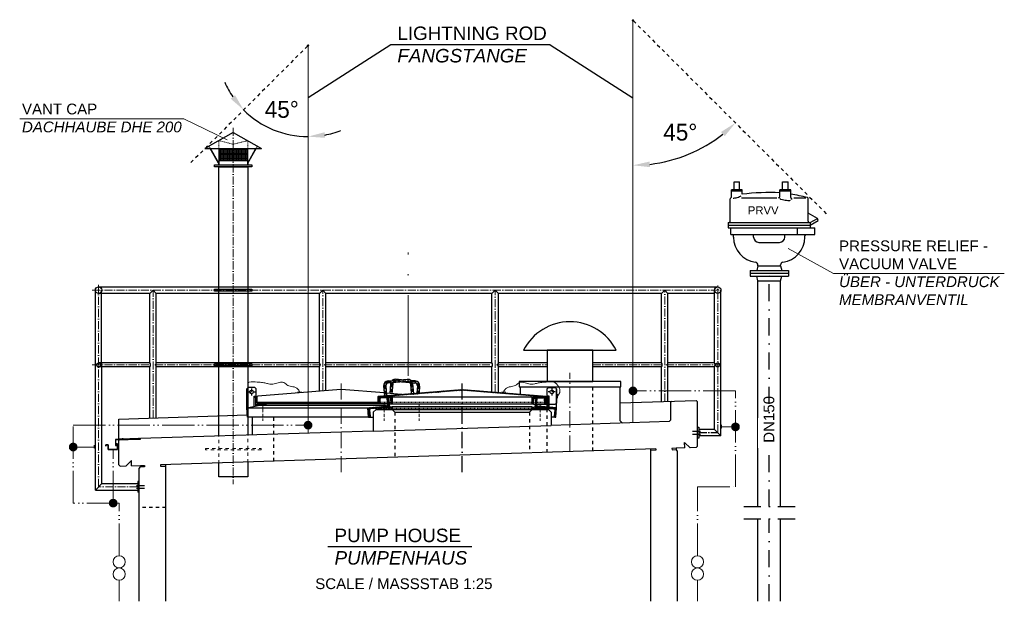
# Model space of a CAD drawing. Header units: millimetres. Extents: x -1777 to 1198744, y 17256 to 76241.
# Tile 10 of 201: x 16524 to 23836, y 71920 to 76241. Entities that reach past the tile are written whole.
import ezdxf

# ---------------------------------------------------------------- set-up
doc = ezdxf.new("R2010")
doc.units = ezdxf.units.MM
for name, pattern in [('ACAD_ISO05W100', [33, 24, -3, 0, -3, 0, -3]), ('ACAD_ISO10W100', [18, 12, -3, 0, -3]), ('DASHDOT', [25.4, 12.7, -6.35, 0, -6.35]), ('JIS_02_1.0', [2, 1, -1])]:
    doc.linetypes.add(name, pattern=pattern)
for name, color, linetype, lineweight in [('Bemaßung', 7, 'Continuous', 9), ('Beschriftung', 7, 'Continuous', 9), ('HO1N2-D50', 4, 'Continuous', 18), ('Mittellinien', 7, 'Continuous', 5), ('Trennstelle', 36, 'Continuous', 18), ('Verz. Rundstahl D_8mm', 6, 'ACAD_ISO05W100', 18)]:
    doc.layers.add(name, color=color, linetype=linetype, lineweight=lineweight)
doc.styles.add('LBB3.5M1000', font='isocp.shx', dxfattribs={"height": 3.5})
doc.dimstyles.new('DIN', dxfattribs={"dimtxt": 2.5, "dimasz": 2.5, "dimexe": 1.25, "dimexo": 0.625, "dimtad": 1, "dimtih": 1, "dimdec": 4, "dimdsep": 46, "dimlunit": 6, "dimtxsty": 'Standard', "dimcen": 2.5, "dimadec": 0, "dimazin": 0, "dimtfac": 1, "dimtdec": 4, "dimtmove": 0, "dimatfit": 3, "dimfxl": 0, "dimtvp": 1, "dimtolj": 1, "dimtzin": 0, "dimarcsym": 0})

# ---------------------------------------------------------------- blocks, each defined once
blk = doc.blocks.new('*D10')
at = {"layer": 'Bemaßung', "color": 0, "lineweight": -2, "transparency": 16777216}
blk.add_arc((21078.1, 76235.2), 1076.4, 276.6573, 308.3427, dxfattribs=at)
at = {"layer": 'Bemaßung', "color": 0, "transparency": 16777216}
for points in [[(21732, 75406.5), (21759.7, 75375.4), (21839.2, 75474)], [(21204.1, 75145.2), (21201.6, 75186.8), (21078.1, 75158.8)]]:
    blk.add_solid(points, dxfattribs=at)
at = {"layer": 'DEFPOINTS', "color": 0, "transparency": 16777216}
for p in [(21078.1, 76229.7), (21081.9, 76231.3), (21356.7, 75195.4), (22526.3, 74787), (21078.1, 73246.6)]:
    blk.add_point(p, dxfattribs=at)
at = {"layer": 'Bemaßung', "color": 0, "transparency": 16777216, "insert": (21429.5, 75404.5), "char_height": 125, "attachment_point": 5}
blk.add_mtext('\\A1;45°', dxfattribs=at)
blk = doc.blocks.new('*D11')
at = {"layer": 'Bemaßung', "color": 0, "lineweight": -2, "transparency": 16777216}
for start, end in [(203.7963, 214.39815), (225, 270), (280.60185, 291.2037)]:
    blk.add_arc((18664.9, 76048.6), 676.5, start, end, dxfattribs=at)
at = {"layer": 'Bemaßung', "color": 0, "transparency": 16777216}
for points in [[(18122.8, 75679.8), (18090.7, 75653.1), (18186.6, 75570.3)], [(18791.3, 75362.9), (18787.5, 75404.4), (18664.9, 75372.1)]]:
    blk.add_solid(points, dxfattribs=at)
at = {"layer": 'DEFPOINTS', "color": 0, "transparency": 16777216}
for p in [(18661.1, 76044.8), (18664.9, 76043.2), (18326.7, 75462.8), (17790.5, 75174.2), (18664.9, 73168.8)]:
    blk.add_point(p, dxfattribs=at)
at = {"layer": 'Bemaßung', "color": 0, "transparency": 16777216, "insert": (18469.9, 75573.2), "char_height": 125, "attachment_point": 5}
blk.add_mtext('\\A1;45°', dxfattribs=at)

msp = doc.modelspace()

# ---------------------------------------------------------------- hatches: boundary and pattern name
at = {"lineweight": 9}
h = msp.add_hatch(dxfattribs=at)
h.set_pattern_fill('NET', color=253, scale=3.010405)
h.set_pattern_definition([(0, (14758.957, 69962.158), (0, 9.558036), []), (90, (14758.957, 69962.158), (-9.558036, 6e-16), [])])
h.paths.add_polyline_path([(18216.82025, 75282.75119), (18002.72025, 75282.75119), (18002.72025, 75195.14292), (18216.82025, 75195.14292)])
h = msp.add_hatch()
h.set_pattern_fill('ANSI31', color=256)
h.set_pattern_definition([(45, (114071.777, 127930.9793), (-2.24506403, 2.24506403), [])])
edge = h.paths.add_edge_path()
edge.add_line((19189.77025, 73435.83202), (19189.77025, 73398.13852))
edge.add_line((19189.77025, 73398.13852), (19184.77025, 73398.13852))
edge.add_line((19184.77025, 73398.13852), (19184.77025, 73436.21456))
edge.add_arc((19192.27025, 73436.21456), 7.5, 94.57392126, 180, ccw=False)
edge.add_line((19191.67216, 73443.69067), (19809.17216, 73493.09067))
edge.add_arc((19809.77025, 73485.61456), 7.5, 85.42607874, 94.57392126, ccw=False)
edge.add_line((19810.36834, 73493.09067), (20427.86834, 73443.69067))
edge.add_arc((20427.27025, 73436.21456), 7.5, 0, 85.42607874, ccw=False)
edge.add_line((20434.77025, 73436.21456), (20434.77025, 73398.13852))
edge.add_line((20434.77025, 73398.13852), (20429.77025, 73398.13852))
edge.add_line((20429.77025, 73398.13852), (20429.77025, 73435.83202))
edge.add_arc((20427.27025, 73435.83202), 2.5, 0, 85.389350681)
edge.add_line((20427.47121, 73438.32393), (19810.37313, 73488.0899))
edge.add_arc((19809.77025, 73480.61417), 7.5, 85.389350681, 94.610649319)
edge.add_line((19809.16737, 73488.0899), (19192.06929, 73438.32393))
edge.add_arc((19192.27025, 73435.83202), 2.5, 94.610649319, 180)
h = msp.add_hatch()
h.set_pattern_fill('ANSI31', color=256, angle=4.763641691)
h.set_pattern_definition([(49.7636417, (106778.9727, 135412.8308), (-2.42375146, 2.05086662), [])])
edge = h.paths.add_edge_path()
edge.add_line((19258.13064, 73431.68177), (19263.61164, 73432.13852))
edge.add_line((19263.61164, 73432.13852), (19269.42482, 73362.38032))
edge.add_line((19269.42482, 73362.38032), (19131.90151, 73350.92004))
edge.add_arc((19132.81501, 73339.95804), 11, 94.763641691, 184.763641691)
edge.add_line((19121.85301, 73339.04454), (19125.59005, 73294.19998))
edge.add_arc((19120.10905, 73293.74323), 5.5, -85.236358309, 4.763641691, ccw=False)
edge.add_line((19120.5658, 73288.26223), (19115.0848, 73287.80548))
edge.add_line((19115.0848, 73287.80548), (19109.27162, 73357.56368))
edge.add_line((19109.27162, 73357.56368), (19246.79493, 73369.02395))
edge.add_arc((19245.88143, 73379.98596), 11, 274.763641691, 364.763641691)
edge.add_line((19256.84343, 73380.89946), (19253.10639, 73425.74402))
edge.add_arc((19258.58739, 73426.20077), 5.5, 94.763641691, 184.763641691, ccw=False)
h = msp.add_hatch()
h.set_pattern_fill('ANSI31', color=256, angle=90)
h.set_pattern_definition([(135, (112088.634, 127930.9793), (-2.24506403, -2.24506403), [])])
edge = h.paths.add_edge_path()
edge.add_arc((19207.77025, 73423.63852), 8.5, 90, 176.37147033)
edge.add_line((19199.28729, 73424.17646), (19197.25441, 73392.11955))
edge.add_arc((19193.01293, 73392.38852), 4.25, 270, 356.37147033, ccw=False)
edge.add_line((19193.01293, 73388.13852), (19189.77025, 73388.13852))
edge.add_line((19189.77025, 73388.13852), (19189.77025, 73435.58852))
edge.add_arc((19192.32025, 73435.58852), 2.55, 90, 180, ccw=False)
edge.add_line((19192.32025, 73438.13852), (19287.22025, 73438.13852))
edge.add_arc((19287.22025, 73435.58852), 2.55, 0, 90, ccw=False)
edge.add_line((19289.77025, 73435.58852), (19289.77025, 73388.13852))
edge.add_line((19289.77025, 73388.13852), (19286.52756, 73388.13852))
edge.add_arc((19286.52756, 73392.38852), 4.25, 183.62852967, 270, ccw=False)
edge.add_line((19282.28608, 73392.11955), (19280.25321, 73424.17646))
edge.add_arc((19271.77025, 73423.63852), 8.5, 3.62852967, 90)
edge.add_line((19271.77025, 73432.13852), (19207.77025, 73432.13852))
h = msp.add_hatch()
h.set_pattern_fill('ANSI31', color=256, angle=90)
h.set_pattern_definition([(135, (113228.634, 127930.9793), (-2.24506403, -2.24506403), [])])
edge = h.paths.add_edge_path()
edge.add_arc((20347.77025, 73423.63852), 8.5, 90, 176.37147033)
edge.add_line((20339.28729, 73424.17646), (20337.25441, 73392.11955))
edge.add_arc((20333.01293, 73392.38852), 4.25, 270, 356.37147033, ccw=False)
edge.add_line((20333.01293, 73388.13852), (20329.77025, 73388.13852))
edge.add_line((20329.77025, 73388.13852), (20329.77025, 73435.58852))
edge.add_arc((20332.32025, 73435.58852), 2.55, 90, 180, ccw=False)
edge.add_line((20332.32025, 73438.13852), (20427.22025, 73438.13852))
edge.add_arc((20427.22025, 73435.58852), 2.55, 0, 90, ccw=False)
edge.add_line((20429.77025, 73435.58852), (20429.77025, 73388.13852))
edge.add_line((20429.77025, 73388.13852), (20426.52756, 73388.13852))
edge.add_arc((20426.52756, 73392.38852), 4.25, 183.62852967, 270, ccw=False)
edge.add_line((20422.28608, 73392.11955), (20420.25321, 73424.17646))
edge.add_arc((20411.77025, 73423.63852), 8.5, 3.62852967, 90)
edge.add_line((20411.77025, 73432.13852), (20347.77025, 73432.13852))
h = msp.add_hatch()
h.set_pattern_fill('ANSI31', color=256, angle=-4.763641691)
h.set_pattern_definition([(40.2363583, (115846.7853, 120162.3126), (-2.05086662, 2.42375146), [])])
edge = h.paths.add_edge_path()
edge.add_line((20361.40986, 73431.68177), (20355.92886, 73432.13852))
edge.add_line((20355.92886, 73432.13852), (20350.11567, 73362.38032))
edge.add_line((20350.11567, 73362.38032), (20487.63899, 73350.92004))
edge.add_arc((20486.72549, 73339.95804), 11, -4.763641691, 85.236358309, ccw=False)
edge.add_line((20497.68749, 73339.04454), (20493.95044, 73294.19998))
edge.add_arc((20499.43144, 73293.74323), 5.5, 175.236358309, 265.236358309)
edge.add_line((20498.97469, 73288.26223), (20504.4557, 73287.80548))
edge.add_line((20504.4557, 73287.80548), (20510.26888, 73357.56368))
edge.add_line((20510.26888, 73357.56368), (20372.74557, 73369.02395))
edge.add_arc((20373.65907, 73379.98596), 11, 175.236358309, 265.236358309, ccw=False)
edge.add_line((20362.69706, 73380.89946), (20366.43411, 73425.74402))
edge.add_arc((20360.95311, 73426.20077), 5.5, -4.763641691, 85.236358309)
h = msp.add_hatch()
h.set_pattern_fill('AR-SAND', color=256, scale=0.1)
h.set_pattern_definition([(37.5, (111630.0485, 127922.9166), (-0.16000313, 4.89413237), [0, -3.8608, 0, -4.318, 0, -4.1275]), (7.5, (111630.0485, 127922.9166), (4.49523283, 7.168251), [0, -2.0828, 0, -3.4798, 0, -1.3335]), (327.5, (111626.9243, 127922.9166), (7.9099237, 0.01437185), [0, -1.27, 0, -4.572, 0, -5.969]), (317.5, (111626.924, 127922.9166), (7.63556452, 2.22929323), [0, -0.635, 0, -2.9972, 0, -3.429])])
h.paths.add_polyline_path([(19169.77025, 73344.07577), (19289.77025, 73344.07577), (19289.77025, 73364.07577), (19169.77025, 73354.07577)])
h = msp.add_hatch()
h.set_pattern_fill('AR-SAND', color=256, scale=0.1)
h.set_pattern_definition([(37.5, (112790.0485, 127922.9166), (-0.16000313, 4.89413237), [0, -3.8608, 0, -4.318, 0, -4.1275]), (7.5, (112790.0485, 127922.9166), (4.49523283, 7.168251), [0, -2.0828, 0, -3.4798, 0, -1.3335]), (327.5, (112786.9243, 127922.9166), (7.9099237, 0.01437185), [0, -1.27, 0, -4.572, 0, -5.969]), (317.5, (112786.924, 127922.9166), (7.63556452, 2.22929323), [0, -0.635, 0, -2.9972, 0, -3.429])])
h.paths.add_polyline_path([(20329.77025, 73344.07577), (20449.77025, 73344.07577), (20449.77025, 73354.07577), (20329.77025, 73364.07577)])
at = {"layer": 'Verz. Rundstahl D_8mm', "ltscale": 10}
h = msp.add_hatch(color=256, dxfattribs=at)
h.dxf.hatch_style = 1
edge = h.paths.add_edge_path()
edge.add_arc((21078.06856, 73482.91747), 28.40085, 0, 360)
h = msp.add_hatch(color=256, dxfattribs=at)
h.dxf.hatch_style = 1
edge = h.paths.add_edge_path()
edge.add_arc((18664.92941, 73228.38093), 28.40085, 0, 360)
h = msp.add_hatch(color=256, dxfattribs=at)
h.dxf.hatch_style = 1
edge = h.paths.add_edge_path()
edge.add_arc((21839.5443, 73215.62491), 28.40085, 0, 360)
h = msp.add_hatch(color=256, dxfattribs=at)
h.dxf.hatch_style = 1
edge = h.paths.add_edge_path()
edge.add_arc((16920.6947, 73066.05983), 28.40085, 0, 360)
h = msp.add_hatch(color=256, dxfattribs=at)
h.dxf.hatch_style = 1
edge = h.paths.add_edge_path()
edge.add_arc((17217.77459, 72649.20218), 28.40085, 0, 360)

# ---------------------------------------------------------------- linework, layer by layer
for p, q in [((19279.3753, 76054.08374), (18664.92941, 75660.0699)), ((20463.62267, 76054.08374), (19279.3753, 76054.08374)), ((20463.62267, 76054.08374), (21078.06856, 75660.0699)), ((18109.77025, 75403.16739), (17899.0419, 75282.75119)), ((18109.77025, 75403.16739), (18320.49859, 75282.75119)), ((17899.0419, 75282.75119), (18320.49859, 75282.75119)), ((18000.914, 75174.56386), (17939.09267, 75282.75119)), ((18002.72025, 75174.93189), (17941.10922, 75282.75119)), ((18002.72025, 75282.75119), (18002.72025, 75162.33499)), ((18216.82025, 75162.33499), (18216.82025, 75282.75119)), ((18216.82025, 75174.93189), (18278.43128, 75282.75119)), ((18218.62649, 75174.56386), (18280.44782, 75282.75119)), ((18000.914, 75174.56386), (18000.914, 75162.33499)), ((18002.72025, 75195.14292), (18216.82025, 75195.14292)), ((18218.62649, 75174.56386), (18218.62649, 75162.33499)), ((21829.77085, 75036.47424), (21869.77055, 75036.47424)), ((21829.77085, 74976.47424), (21829.77085, 75036.47424)), ((21869.77055, 74976.47424), (21869.77055, 75036.47424)), ((22189.77005, 75036.47424), (22229.77055, 75036.47424)), ((22189.77005, 74976.47424), (22189.77005, 75036.47424)), ((22229.77055, 74976.47424), (22229.77055, 75036.47424)), ((21889.77085, 74976.47424), (21809.77125, 74976.47424)), ((21809.77125, 74920.31954), (21809.77125, 74976.47424)), ((21889.77085, 74966.47454), (21809.77125, 74966.47454)), ((21889.77085, 74943.72854), (21889.77085, 74976.47424)), ((22169.77055, 74928.29654), (22169.77055, 74976.47424)), ((22249.77005, 74976.47424), (22169.77055, 74976.47424)), ((22249.77005, 74966.47454), (22169.77055, 74966.47454)), ((22249.77005, 74919.89584), (22249.77005, 74976.47424)), ((21799.77085, 74743.97504), (21799.77085, 74909.63054)), ((21882.95105, 74916.47504), (22145.62585, 74916.47504)), ((22272.11025, 74916.47504), (22360.68085, 74916.47504)), ((22379.76985, 74743.97504), (22379.76985, 74909.63054)), ((21784.77085, 74733.97524), (21784.77085, 74693.97554)), ((21784.77085, 74733.97524), (22394.76985, 74733.97524)), ((22447.81055, 74764.59854), (22379.76985, 74803.88204)), ((22394.76985, 74733.97524), (22447.81055, 74764.59854)), ((22394.76985, 74713.97504), (22454.30555, 74748.34824)), ((22394.76985, 74733.97524), (22394.76985, 74693.97554)), ((22454.30555, 74748.34824), (22447.81055, 74764.59854)), ((21784.77085, 74713.97504), (22394.76985, 74713.97504)), ((21784.77085, 74693.97554), (22428.11185, 74693.97554)), ((21804.77105, 74643.97524), (21804.77105, 74693.97554)), ((22297.34105, 74693.97554), (22297.34105, 74643.97524)), ((22428.11185, 74643.97524), (22428.11185, 74693.97554)), ((21804.77105, 74643.97524), (22428.11185, 74643.97524)), ((21824.22085, 74625.47584), (21824.22085, 74633.97554)), ((21974.22085, 74625.47584), (21974.22085, 74643.97524)), ((22013.22085, 74586.47584), (22166.31985, 74586.47584)), ((22205.31985, 74625.47584), (22205.31985, 74643.97524)), ((22355.31985, 74625.47584), (22355.31985, 74633.97554)), ((21947.27105, 74378.47604), (21947.27025, 74334.47654)), ((21947.27105, 74378.47604), (22232.27025, 74378.47604)), ((22005.62025, 74411.47604), (21996.77785, 74378.47604)), ((22005.62025, 74411.47604), (22005.62025, 74418.30624)), ((22005.62025, 74411.47604), (22173.92025, 74411.47604)), ((22173.92025, 74411.47604), (22173.92025, 74418.30624)), ((22173.92025, 74411.47604), (22182.76205, 74378.47604)), ((22232.27025, 74378.47604), (22232.26955, 74334.47654)), ((21947.27025, 74356.47624), (22232.26955, 74356.47624)), ((21947.27025, 74334.47654), (22232.26955, 74334.47654)), ((22005.62025, 74301.47654), (21996.77785, 74334.47654)), ((22005.62025, 74301.47654), (22173.92025, 74301.47654)), ((22173.92025, 74301.47654), (22182.76205, 74334.47654)), ((17085.381, 72746.4079), (17085.381, 74231.12662)), ((17109.531, 74255.27662), (21707.29504, 74255.27662)), ((17132.13622, 73691.07662), (17132.13622, 74231.12662)), ((17489.87948, 74206.97662), (17514.02948, 74231.12662)), ((17514.02948, 74231.12662), (17538.17948, 74206.97662)), ((18749.87948, 74206.97662), (18774.02948, 74231.12662)), ((18774.02948, 74231.12662), (18798.17948, 74206.97662)), ((20029.87948, 74206.97662), (20054.02948, 74231.12662)), ((20054.02948, 74231.12662), (20078.17948, 74206.97662)), ((21289.87948, 74206.97662), (21314.02948, 74231.12662)), ((21314.02948, 74231.12662), (21338.17948, 74206.97662)), ((21683.14504, 73691.07662), (21683.14504, 74231.12662)), ((21731.44504, 73148.5761), (21731.44504, 74231.12662)), ((17489.87948, 74206.97662), (17109.531, 74206.97662)), ((17489.87948, 73691.07662), (17489.87948, 74206.97662)), ((18749.87948, 74206.97662), (17538.17948, 74206.97662)), ((17538.17948, 73691.07662), (17538.17948, 74206.97662)), ((18749.87948, 73691.07662), (18749.87948, 74206.97662)), ((20029.87948, 74206.97662), (18798.17948, 74206.97662)), ((18798.17948, 73691.07662), (18798.17948, 74206.97662)), ((20029.87948, 73691.07662), (20029.87948, 74206.97662)), ((21289.87948, 74206.97662), (20078.17948, 74206.97662)), ((20078.17948, 73691.07662), (20078.17948, 74206.97662)), ((21289.87948, 73691.07662), (21289.87948, 74206.97662)), ((21683.14504, 74206.97662), (21338.17948, 74206.97662)), ((21338.17948, 73691.07662), (21338.17948, 74206.97662)), ((20265.19049, 73784.68861), (20954.35001, 73784.68861)), ((17489.87948, 73691.07662), (17110.5641, 73691.07662)), ((17489.87948, 73661.17662), (17110.5641, 73661.17662)), ((17133.681, 72794.7079), (17133.681, 73661.17662)), ((17489.87948, 73280.92015), (17489.87948, 73661.17662)), ((18749.87948, 73691.07662), (17538.17948, 73691.07662)), ((18749.87948, 73661.17662), (17538.17948, 73661.17662)), ((17538.17948, 73282.47837), (17538.17948, 73661.17662)), ((18749.87948, 73480.34726), (18749.87948, 73661.17662)), ((20029.87948, 73691.07662), (18798.17948, 73691.07662)), ((20029.87948, 73661.17662), (18798.17948, 73661.17662)), ((18798.17948, 73484.21126), (18798.17948, 73661.17662)), ((20029.87948, 73475.52978), (20029.87948, 73661.17662)), ((20439.77025, 73691.07662), (20078.17948, 73691.07662)), ((20439.77025, 73661.17662), (20078.17948, 73661.17662)), ((20078.17948, 73471.66578), (20078.17948, 73661.17662)), ((21289.87948, 73691.07662), (20779.77025, 73691.07662)), ((21289.87948, 73661.17662), (20779.77025, 73661.17662)), ((21289.87948, 73403.51311), (21289.87948, 73661.17662)), ((21683.14504, 73691.07662), (21338.17948, 73691.07662)), ((21683.14504, 73661.17662), (21338.17948, 73661.17662)), ((21338.17948, 73405.07133), (21338.17948, 73661.17662)), ((21683.14504, 73196.8761), (21683.14504, 73661.17662)), ((19259.06859, 73557.42744), (19402.60999, 73568.91075)), ((19359.77025, 73565.48357), (19316.9305, 73568.91075)), ((18209.77025, 73498.13852), (18219.77025, 73508.13852)), ((18209.77025, 73357.60523), (18209.77025, 73498.13852)), ((18269.77025, 73508.13852), (18219.77025, 73508.13852)), ((18269.77025, 73508.13852), (18279.77025, 73498.13852)), ((18279.77025, 73372.22997), (18279.77025, 73498.13852)), ((18909.17216, 73493.09067), (18291.67216, 73443.69067)), ((19230.1471, 73467.50837), (18910.36834, 73493.09067)), ((19226.05407, 73518.67126), (19231.79573, 73446.90056)), ((19242.00311, 73519.94718), (19247.74477, 73448.17648)), ((19403.88592, 73552.9617), (19260.34452, 73541.47839)), ((19403.88592, 73552.9617), (19260.34452, 73541.47839)), ((19278.17433, 73535.89623), (19272.43267, 73464.12553)), ((19294.12337, 73534.6203), (19288.38171, 73462.8496)), ((19359.77025, 73549.43245), (19421.88752, 73544.46307)), ((19359.77025, 73549.43245), (19421.88752, 73544.46307)), ((19425.41713, 73534.6203), (19431.15878, 73462.8496)), ((19460.4719, 73557.42744), (19429.42111, 73559.9115)), ((19440.06892, 73543.00856), (19459.19598, 73541.47839)), ((19440.06892, 73543.00856), (19459.19598, 73541.47839)), ((19441.36617, 73535.89623), (19447.10783, 73464.12553)), ((19477.53738, 73519.94718), (19473.23889, 73466.21601)), ((19493.48643, 73518.67126), (19489.3934, 73467.50837)), ((20239.77025, 73513.77019), (20239.77025, 73458.73852)), ((20449.77025, 73508.13852), (20439.77025, 73498.13852)), ((20439.77025, 73363.43856), (20439.77025, 73498.13852)), ((20449.77025, 73508.13852), (20499.77025, 73508.13852)), ((20509.77025, 73498.13852), (20499.77025, 73508.13852)), ((20509.77025, 73357.60523), (20509.77025, 73498.13852)), ((20979.77025, 73513.77019), (20979.77025, 73264.07577)), ((18273.77025, 73433.13852), (18263.77025, 73433.13852)), ((18279.77025, 73432.13852), (18284.77025, 73432.13852)), ((18284.77025, 73436.21456), (18284.77025, 73398.13852)), ((19287.22025, 73438.13852), (20332.32025, 73438.13852)), ((20439.77025, 73432.13852), (20434.77025, 73432.13852)), ((20445.77025, 73433.13852), (20455.77025, 73433.13852)), ((18209.27162, 73357.56368), (18356.24018, 73388.13852)), ((18209.27162, 73357.56368), (19109.27162, 73357.56368)), ((18215.0848, 73287.80548), (18209.27162, 73357.56368)), ((18284.77025, 73398.13852), (19184.77025, 73398.13852)), ((18289.77025, 73398.13852), (18289.77025, 73388.13852)), ((19256.24018, 73388.13852), (18289.77025, 73388.13852)), ((18289.77025, 73388.13852), (18293.01293, 73388.13852)), ((19248.22685, 73373.47782), (18301.15331, 73373.47782)), ((19169.77025, 73344.07577), (19149.77025, 73324.07577)), ((19169.77025, 73344.07577), (20449.77025, 73344.07577)), ((19267.27831, 73388.13852), (20339.45517, 73388.13852)), ((19289.77025, 73344.07577), (19309.77025, 73324.07577)), ((20329.77025, 73344.07577), (20309.77025, 73324.07577)), ((20363.30032, 73388.13852), (20429.77025, 73388.13852)), ((20449.77025, 73344.07577), (20469.77025, 73324.07577)), ((20979.77025, 73393.50858), (21547.29957, 73411.81782)), ((21367.48672, 73406.01682), (21357.29504, 73395.82514)), ((21357.29504, 73395.82514), (21357.29504, 73265.60999)), ((21547.29957, 73411.81782), (21557.29504, 73401.82235)), ((21557.29504, 73071.9634), (21557.29504, 73401.82235)), ((17259.531, 73273.4888), (18213.71259, 73304.27195)), ((17259.531, 73126.41232), (17259.531, 73273.4888)), ((19115.0848, 73287.80548), (18215.0848, 73287.80548)), ((18249.77025, 73287.80548), (18249.77025, 73154.32481)), ((19115.0848, 73287.80548), (19149.77025, 73287.80548)), ((19149.77025, 73324.07577), (19149.77025, 73184.39235)), ((19309.77025, 73324.07577), (20309.77025, 73324.07577)), ((20469.77025, 73324.07577), (20469.77025, 73226.97728)), ((20504.4557, 73287.80548), (20469.77025, 73287.80548)), ((19149.77025, 73184.39235), (20469.77025, 73226.97728)), ((21346.96168, 73255.27662), (20469.77025, 73226.97728)), ((20979.77025, 73264.07577), (20999.77025, 73244.07577)), ((21357.29504, 73265.60999), (21346.96168, 73255.27662)), ((21557.29504, 73212.7261), (21567.29504, 73212.7261)), ((21567.29504, 73212.7261), (21567.29504, 73132.7261)), ((21683.14504, 73196.8761), (21567.29504, 73196.8761)), ((21683.14504, 73196.8761), (21731.44504, 73148.5761)), ((17259.531, 73113.40556), (17269.20336, 73123.72281)), ((17259.531, 73113.40556), (17259.531, 73123.41076)), ((19149.77025, 73184.39235), (17263.39934, 73123.53556)), ((17289.29423, 73124.37096), (17289.19749, 73127.3694)), ((17290.90639, 73120.9185), (17290.58377, 73130.91861)), ((17292.29267, 73124.4677), (17292.19593, 73127.46614)), ((17350.7963, 73126.3551), (17350.69957, 73129.35354)), ((17352.40846, 73122.90263), (17352.08584, 73132.90274)), ((17353.79474, 73126.45183), (17353.69801, 73129.45027)), ((17410.11546, 73128.26881), (17410.01873, 73131.26725)), ((17411.72762, 73124.81635), (17411.405, 73134.81646)), ((17413.1139, 73128.36555), (17413.01717, 73131.36399)), ((21567.29504, 73132.7261), (21557.29504, 73132.7261)), ((21731.44504, 73148.5761), (21567.29504, 73148.5761)), ((17259.531, 72933.31191), (17259.531, 73113.40556)), ((21247.77869, 73051.97279), (17569.69225, 72933.31292)), ((21209.77025, 71919.87699), (21209.77025, 73050.74659)), ((21247.77869, 73051.97279), (21248.10113, 73041.97799)), ((21397.70069, 73056.80947), (21367.71629, 73055.84214)), ((21367.71629, 73055.84214), (21368.03873, 73045.84734)), ((21462.66689, 73058.90537), (21397.70069, 73056.80947)), ((21397.70069, 73056.80947), (21398.02313, 73046.81467)), ((21462.66689, 73058.90537), (21461.37711, 73098.88457)), ((21461.37711, 73098.88457), (21502.64609, 73060.19515)), ((21547.62269, 73061.64615), (21502.64609, 73060.19515)), ((21557.29504, 73071.9634), (21547.62269, 73061.64615)), ((21248.10113, 73041.97799), (21209.77025, 73040.74139)), ((21368.03873, 73045.84734), (21398.02313, 73046.81467)), ((21409.77025, 73035.80182), (21398.02313, 73046.81467)), ((21409.77025, 71919.87699), (21409.77025, 73035.80182)), ((17259.531, 72933.31191), (17269.84825, 72923.63956)), ((17269.84825, 72923.63956), (17314.82485, 72925.09056)), ((17353.51427, 72966.35954), (17314.82485, 72925.09056)), ((17354.80405, 72926.38034), (17353.51427, 72966.35954)), ((17354.80405, 72926.38034), (17419.77025, 72928.47624)), ((17409.77025, 72907.47076), (17420.09269, 72918.48144)), ((17409.77025, 71919.87699), (17409.77025, 72907.47076)), ((17419.77025, 72928.47624), (17449.75465, 72929.44357)), ((17419.77025, 72928.47624), (17420.09269, 72918.48144)), ((17450.07709, 72919.44877), (17420.09269, 72918.48144)), ((17449.75465, 72929.44357), (17450.07709, 72919.44877)), ((17569.69225, 72933.31292), (17570.01469, 72923.31812)), ((17570.01469, 72923.31812), (17609.77025, 72924.60068)), ((17609.77025, 71919.87699), (17609.77025, 72934.60589)), ((17133.681, 72794.7079), (17085.381, 72746.4079)), ((17133.681, 72794.7079), (17399.77025, 72794.7079)), ((17409.77025, 72810.5579), (17399.77025, 72810.5579)), ((17399.77025, 72810.5579), (17399.77025, 72730.5579)), ((17085.381, 72746.4079), (17399.77025, 72746.4079)), ((17409.77025, 72730.5579), (17399.77025, 72730.5579)), ((22005.62025, 71919.87699), (22005.62025, 72532.01197)), ((22173.92025, 71919.87699), (22173.92025, 72532.01197)), ((19882.6056, 72323.665), (18812.87563, 72323.665))]:
    msp.add_line(p, q)
at = {"linetype": 'JIS_02_1.0', "ltscale": 25}
for p, q in [((18661.08112, 76044.79041), (17790.45622, 75174.16551)), ((20439.77025, 73025.90538), (20439.77025, 73513.77019)), ((20779.77025, 73036.87423), (20779.77025, 73513.77019)), ((18409.77025, 72960.41493), (18409.77025, 73287.80548)), ((19309.77025, 73324.07577), (19309.77025, 72989.45011)), ((20309.77025, 73324.07577), (20309.77025, 73021.71141)), ((17609.77025, 72617.47624), (17409.77025, 72617.47624))]:
    msp.add_line(p, q, dxfattribs=at)
at = {"linetype": 'ACAD_ISO10W100', "lineweight": 18, "ltscale": 5}
msp.add_line((18109.77025, 75436.68549), (18109.77025, 72790.48082), dxfattribs=at)
at = {"linetype": 'JIS_02_1.0', "lineweight": 18, "ltscale": 5}
for p, q in [((18002.72025, 75282.75119), (18002.72025, 75341.99596)), ((18002.72025, 75341.99596), (18109.77025, 75314.72704)), ((18109.77025, 75314.72704), (18216.82025, 75341.99596)), ((18216.82025, 75282.75119), (18216.82025, 75341.99596)), ((17902.62293, 75282.75119), (17901.74144, 75284.29379)), ((17930.1155, 75298.46123), (17902.62293, 75282.75119)), ((17939.09267, 75282.75119), (17930.04555, 75298.42126)), ((17941.10922, 75282.75119), (17930.75419, 75300.8725)), ((18278.43128, 75282.75119), (18288.78631, 75300.8725)), ((18280.44782, 75282.75119), (18289.49494, 75298.42126)), ((18289.42499, 75298.46123), (18316.91757, 75282.75119)), ((18316.91757, 75282.75119), (18317.79905, 75284.29379))]:
    msp.add_line(p, q, dxfattribs=at)
at = {"linetype": 'Continuous', "ltscale": 10}
for p, q in [((22005.62025, 72624.71931), (22005.62025, 74301.47654)), ((22173.92025, 72624.71931), (22173.92025, 74301.47654))]:
    msp.add_line(p, q, dxfattribs=at)
at = {"linetype": 'DASHDOT', "ltscale": 10}
for p, q in [((22089.77025, 72624.71931), (22089.77025, 74356.47624)), ((21900.45306, 72624.71931), (22282.36641, 72624.71931)), ((21900.45306, 72532.01197), (22282.36641, 72532.01197)), ((22089.77025, 71919.87699), (22089.77025, 72532.01197))]:
    msp.add_line(p, q, dxfattribs=at)
at = {"linetype": 'ACAD_ISO10W100', "ltscale": 2}
for p, q in [((18244.77025, 73502.03115), (18244.77025, 73449.24589)), ((19234.02859, 73519.30922), (19239.77025, 73447.53852)), ((19259.70655, 73549.45291), (19403.24795, 73560.93623)), ((19286.14885, 73535.25826), (19280.40719, 73463.48756)), ((19433.39165, 73535.25826), (19439.1333, 73463.48756)), ((19459.83394, 73549.45291), (19436.4853, 73551.3208)), ((19485.5119, 73519.30922), (19481.31614, 73466.86219)), ((20474.77025, 73502.03115), (20474.77025, 73449.24589)), ((18218.37762, 73475.63852), (18271.16287, 73475.63852)), ((20501.16287, 73475.63852), (20448.37762, 73475.63852))]:
    msp.add_line(p, q, dxfattribs=at)
at = {"linetype": 'ACAD_ISO10W100', "ltscale": 10}
msp.add_line((19809.77025, 72878.6262), (19809.77025, 73540.07577), dxfattribs=at)
at = {"linetype": 'JIS_02_1.0', "ltscale": 2.5}
for p, q in [((20434.77025, 73432.13852), (20411.77025, 73432.13852)), ((20351.76219, 73382.13852), (20362.80032, 73382.13852))]:
    msp.add_line(p, q, dxfattribs=at)
at = {"linetype": 'JIS_02_1.0', "ltscale": 5}
for p, q in [((19169.77025, 73354.07577), (20449.77025, 73354.07577)), ((19189.77025, 73398.13852), (20429.77025, 73398.13852))]:
    msp.add_line(p, q, dxfattribs=at)
at = {"linetype": 'JIS_02_1.0', "lineweight": 18, "ltscale": 25}
for p, q in [((18002.72025, 72944.05684), (18002.72025, 73144.16089)), ((18216.92422, 72950.96734), (18216.82025, 73151.06803))]:
    msp.add_line(p, q, dxfattribs=at)
at = {"linetype": 'ACAD_ISO10W100', "ltscale": 5}
for p, q in [((21520.15629, 73182.7261), (21579.21744, 73182.7261)), ((21520.15629, 73162.7261), (21579.21744, 73162.7261)), ((21567.29504, 73172.7261), (21707.29504, 73172.7261)), ((17390.79135, 72780.5579), (17449.85249, 72780.5579)), ((17390.79135, 72760.5579), (17449.85249, 72760.5579))]:
    msp.add_line(p, q, dxfattribs=at)
for points in [[(17971.29162, 75162.33499), (18248.24888, 75162.33499), (18248.24888, 75147.28297), (17971.29162, 75147.28297), (17971.29162, 75162.33499)], [(18002.72025, 74238.65263), (18002.72025, 75147.28297), (18216.82025, 75147.28297), (18216.82025, 74238.65263)], [(17971.29162, 74238.65263), (18248.24888, 74238.65263), (18248.24888, 74223.60061), (17971.29162, 74223.60061), (17971.29162, 74238.65263)], [(18002.72025, 73683.65263), (18002.72025, 74223.60061)], [(18216.82025, 74223.60061), (18216.82025, 73683.65263)], [(17971.29162, 73683.65263), (18248.24888, 73683.65263), (18248.24888, 73668.60061), (17971.29162, 73668.60061), (17971.29162, 73683.65263)], [(18002.72025, 73144.16089), (18002.72025, 73668.60061)], [(18216.82025, 73668.60061), (18216.82025, 73151.06803)], [(18263.77025, 73368.90139), (18263.77025, 73443.13852), (18273.77025, 73443.13852), (18273.77025, 73370.98176)], [(19359.77025, 73457.13852), (19246.30161, 73466.21601)], [(20339.45517, 73422.01928), (20350.59928, 73432.13852), (20411.77025, 73432.13852)], [(20351.76219, 73382.13852), (20339.45517, 73382.13852), (20339.45517, 73422.01928)], [(18279.77025, 73382.13852), (18327.3991, 73382.13852)], [(20439.77025, 73382.13852), (20362.80032, 73382.13852)], [(17238.31002, 73080.56969), (17238.31002, 73119.72459), (17419.86613, 73125.58182), (17419.7694, 73128.58026), (17235.72987, 73122.64291), (17235.72987, 73077.86969), (17241.37959, 73077.89044), (17246.01668, 73086.56969), (17243.31668, 73086.56969), (17239.81668, 73080.56969), (17238.30768, 73080.56969)], [(18216.92422, 72950.96734), (18216.82025, 72844.05684), (18002.72025, 72844.05684), (18002.72025, 72944.05684)]]:
    msp.add_lwpolyline(points)
for points in [[(20439.77025, 73554.02949), (20779.77025, 73554.02949), (20779.77025, 73784.68861), (20439.77025, 73784.68861)], [(20232.6624, 73513.77019), (20986.8781, 73513.77019), (20986.8781, 73554.02949), (20232.6624, 73554.02949)], [(20445.77025, 73362.93856), (20455.77025, 73362.10523), (20455.77025, 73443.13852), (20445.77025, 73443.13852)], [(19169.77025, 73344.07577), (19289.77025, 73344.07577), (19289.77025, 73364.07577), (19169.77025, 73354.07577)], [(19289.77025, 73344.07577), (20329.77025, 73344.07577), (20329.77025, 73364.07577), (19289.77025, 73364.07577)], [(20449.77025, 73344.07577), (20329.77025, 73344.07577), (20329.77025, 73364.07577), (20449.77025, 73354.07577)], [(17248.71218, 73047.59214), (17180.11218, 73047.59214), (17180.11218, 73082.59214), (17162.71218, 73082.59214), (17162.71218, 73071.89214), (17163.41218, 73071.89214), (17163.41218, 73081.89214), (17179.41218, 73081.89214), (17179.41218, 73046.89214), (17249.41218, 73046.89214), (17249.41218, 73089.59214), (17238.71218, 73089.59214), (17238.71218, 73080.89214), (17239.41218, 73080.89214), (17239.41218, 73088.89214), (17248.71218, 73088.89214)]]:
    msp.add_lwpolyline(points, close=True)
for points in [[(19189.77025, 73435.83202), (19189.77025, 73398.13852), (19184.77025, 73398.13852), (19184.77025, 73436.21456, -0.3910205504), (19191.67216, 73443.69067), (19809.17216, 73493.09067, -0.039936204), (19810.36834, 73493.09067), (20427.86834, 73443.69067, -0.3910205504), (20434.77025, 73436.21456), (20434.77025, 73398.13852), (20429.77025, 73398.13852), (20429.77025, 73435.83202, 0.3908358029), (20427.47121, 73438.32393), (19810.37313, 73488.0899, 0.0402572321), (19809.16737, 73488.0899), (19192.06929, 73438.32393, 0.3908358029)], [(19258.13064, 73431.68177), (19263.61164, 73432.13852), (19269.42482, 73362.38032), (19131.90151, 73350.92004, 0.4142135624), (19121.85301, 73339.04454), (19125.59005, 73294.19998, -0.4142135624), (19120.5658, 73288.26223), (19115.0848, 73287.80548), (19109.27162, 73357.56368), (19246.79493, 73369.02395, 0.4142135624), (19256.84343, 73380.89946), (19253.10639, 73425.74402, -0.4142135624)], [(19207.77025, 73432.13852, 0.3957840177), (19199.28729, 73424.17646), (19197.25441, 73392.11955, -0.3957840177), (19193.01293, 73388.13852), (19189.77025, 73388.13852), (19189.77025, 73435.58852, -0.4142135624), (19192.32025, 73438.13852), (19287.22025, 73438.13852, -0.4142135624), (19289.77025, 73435.58852), (19289.77025, 73388.13852), (19286.52756, 73388.13852, -0.3957840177), (19282.28608, 73392.11955), (19280.25321, 73424.17646, 0.3957840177), (19271.77025, 73432.13852)], [(20347.77025, 73432.13852, 0.3957840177), (20339.28729, 73424.17646), (20337.25441, 73392.11955, -0.3957840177), (20333.01293, 73388.13852), (20329.77025, 73388.13852), (20329.77025, 73435.58852, -0.4142135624), (20332.32025, 73438.13852), (20427.22025, 73438.13852, -0.4142135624), (20429.77025, 73435.58852), (20429.77025, 73388.13852), (20426.52756, 73388.13852, -0.3957840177), (20422.28608, 73392.11955), (20420.25321, 73424.17646, 0.3957840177), (20411.77025, 73432.13852)], [(20361.40986, 73431.68177), (20355.92886, 73432.13852), (20350.11567, 73362.38032), (20487.63899, 73350.92004, -0.4142135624), (20497.68749, 73339.04454), (20493.95044, 73294.19998, 0.4142135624), (20498.97469, 73288.26223), (20504.4557, 73287.80548), (20510.26888, 73357.56368), (20372.74557, 73369.02395, -0.4142135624), (20362.69706, 73380.89946), (20366.43411, 73425.74402, 0.4142135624)]]:
    msp.add_lwpolyline(points, format="xyb", close=True)
at = {"linetype": 'JIS_02_1.0', "ltscale": 2.5}
msp.add_lwpolyline([(20439.77025, 73426.14575), (20439.77025, 73426.14575), (20439.77025, 73498.13852), (20449.77025, 73508.13852), (20499.77025, 73508.13852), (20509.77025, 73498.13852), (20509.77025, 73392.13851), (20499.77025, 73382.13852), (20439.77025, 73382.13852)], dxfattribs=at)
at = {"linetype": 'JIS_02_1.0', "lineweight": 18, "ltscale": 25}
msp.add_lwpolyline([(18316.82025, 73045.78857), (17902.72025, 73045.78857), (17902.72025, 73055.78857), (18316.82025, 73055.78857)], close=True, dxfattribs=at)
for centre, radius in [((17109.531, 74231.12662), 24.15), ((21707.29504, 74231.12662), 24.15), ((17109.531, 73676.12662), 14.95), ((21707.29504, 73676.12662), 14.95), ((18244.77025, 73475.63852), 13.5), ((20474.77025, 73475.63852), 13.5)]:
    msp.add_circle(centre, radius)
for centre, radius, start, end in [((21809.771, 74909.63075), 9.99997, 110.876047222, 180), ((22009.7705, 74385.22614), 571.24857, 110.494002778, 110.876047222), ((22157.55343, 74928.29679), 12.21697, 280.415127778, 0), ((22263.13216, 74919.89581), 13.36197, 180, 257.127755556), ((22369.7696, 74909.63075), 9.99997, 0, 69.123952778), ((21789.77105, 74743.97525), 9.99997, 270, 0), ((22389.76955, 74743.97525), 9.99997, 180, 270), ((21814.22099, 74633.97552), 9.99998, 0, 90), ((22013.22049, 74625.47544), 188.99953, 180, 262.4115), ((22013.22049, 74625.47544), 38.9999, 180, 270), ((22166.32011, 74625.47544), 38.9999, 270, 0), ((22166.32011, 74625.47544), 188.99953, 277.5885, 0), ((22365.31961, 74633.97552), 9.99998, 90, 180), ((21985.62056, 74418.30637), 19.99995, 0, 82.4115), ((22193.92004, 74418.30637), 19.99995, 97.5885, 180), ((20609.77025, 73610.03727), 386.31374, 26.878315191, 153.121684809), ((17152.64729, 73676.12662), 24.15, 141.753380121, 218.246619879), ((17470.9132, 73676.12662), 24.15, 321.753380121, 38.246619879), ((17557.14577, 73676.12662), 24.15, 141.753380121, 218.246619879), ((18730.9132, 73676.12662), 24.15, 321.753380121, 38.246619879), ((18817.14577, 73676.12662), 24.15, 141.753380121, 218.246619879), ((20010.9132, 73676.12662), 24.15, 321.753380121, 38.246619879), ((20097.14577, 73676.12662), 24.15, 141.753380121, 218.246619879), ((21270.9132, 73676.12662), 24.15, 321.753380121, 38.246619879), ((21357.14577, 73676.12662), 24.15, 141.753380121, 218.246619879), ((21664.17876, 73676.12662), 24.15, 321.753380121, 38.246619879), ((19314.05968, 73533.0254), 36, 85.42607874, 131.682946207), ((19405.48082, 73533.0254), 36, 4.57392126, 94.57392126), ((18909.77025, 73485.61456), 7.5, 85.42607874, 94.57392126), ((19261.93942, 73521.54209), 36, 94.57392126, 184.57392126), ((19261.93942, 73521.54209), 20, 94.57392126, 184.57392126), ((19314.05968, 73533.0254), 36, 163.900279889, 175.42607874), ((19314.05968, 73533.0254), 20, 145.118324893, 175.42607874), ((19295.12019, 73534.54056), 20, 85.42607874, 87.160294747), ((19405.48082, 73533.0254), 20, 4.57392126, 94.57392126), ((19424.42031, 73534.54056), 20, 92.839705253, 94.57392126), ((19457.60108, 73521.54209), 20, 355.42607874, 85.42607874), ((19457.60108, 73521.54209), 36, 355.42607874, 85.42607874), ((18292.27025, 73436.21456), 7.5, 94.57392126, 180), ((18909.77025, 73480.61417), 7.5, 85.389350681, 94.610649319)]:
    msp.add_arc(centre, radius, start, end)
at = {"linetype": 'ACAD_ISO10W100', "ltscale": 2}
for centre, start, end in [((19261.93942, 73521.54209), 94.57392126, 184.57392126), ((19314.05968, 73533.0254), 157.578820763, 175.42607874), ((19405.48082, 73533.0254), 4.57392126, 94.57392126), ((19457.60108, 73521.54209), 355.42607874, 85.42607874)]:
    msp.add_arc(centre, 28, start, end, dxfattribs=at)
for centre, major_axis, ratio, start_param, end_param in [((22099.7705, 74385.22614), (-999.68604, 0), 0.5714279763, 4.6423097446, 4.9240310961), ((21849.7709, 74932.02428), (39.9999, 11.70447), 0.2951871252, 3.8316477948, 5.5797715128), ((22208.5273, 74905.45084), (39.2529, -5.73399), 0.1368344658, 3.1415926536, 6.2831853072), ((22072.32971, 74385.22614), (-844.69073, 0), 0.6762813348, 4.3480332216, 4.5007468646)]:
    msp.add_ellipse(centre, major_axis=major_axis, ratio=ratio, start_param=start_param, end_param=end_param)
at = {"layer": 'Bemaßung', "lineweight": 9}
for p in [(16523.50811, 75504.6471), (18064.69657, 75346.97254)]:
    msp.add_line(p, (17741.81504, 75504.6471), dxfattribs=at)
at = {"layer": 'Beschriftung'}
for q in [(22229.84587, 74541.18715), (23835.84289, 74354.89068)]:
    msp.add_line((22567.90889, 74354.89068), q, dxfattribs=at)
at = {"layer": 'HO1N2-D50', "linetype": 'Continuous'}
for p, q in [((18615.37439, 73476.23463), (18585.46993, 73473.84228)), ((20104.16611, 73476.23463), (20134.07057, 73473.84228)), ((20516.42973, 73459.87626), (20516.42973, 73429.87626))]:
    msp.add_line(p, q, dxfattribs=at)
msp.add_open_spline([(18216.82025, 73540.81077), (18220.24001, 73543.3084), (18240.63119, 73554.99651), (18275.45011, 73548.9128), (18313.96621, 73547.04764), (18342.32564, 73542.91235), (18376.03459, 73534.26303), (18414.21113, 73530.3068), (18448.33994, 73547.50843), (18488.48193, 73551.22211), (18512.42165, 73518.44278), (18545.63472, 73515.46307), (18573.32171, 73510.29371), (18589.68043, 73496.83631), (18599.13003, 73483.67168), (18600.10423, 73476.87058), (18600.36729, 73475.0341)], degree=3, knots=[109.3881882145, 109.3881882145, 109.3881882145, 109.3881882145, 122.2825601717, 181.9808329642, 204.7361253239, 239.5629139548, 267.0940708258, 309.991871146, 349.6007435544, 381.5392615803, 420.0322184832, 457.3361990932, 477.2741884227, 503.755420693, 518.6958622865, 524.2225226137, 524.2225226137, 524.2225226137, 524.2225226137], dxfattribs=at)
msp.add_spline([(20516.42973, 73444.87626), (20533.88782, 73470.48818), (20523.80199, 73516.69877), (20491.86343, 73546.94572), (20432.18881, 73548.6261), (20409.49565, 73546.94572), (20375.03565, 73541.90456), (20348.14003, 73536.02321), (20305.27515, 73534.34283), (20267.45318, 73546.10552), (20235.51466, 73546.10552), (20204.41659, 73523.42033), (20168.27562, 73514.1782), (20148.93149, 73509.34826), (20127.88922, 73493.271), (20120.19173, 73480.4661), (20119.17321, 73475.0341)], degree=3, dxfattribs=at)
at = {"layer": 'Mittellinien', "linetype": 'ACAD_ISO10W100', "ltscale": 50}
msp.add_line((19409.77025, 73595.27905), (19409.77025, 74511.74753), dxfattribs=at)
at = {"layer": 'Mittellinien', "linetype": 'ACAD_ISO10W100', "ltscale": 5}
for p, q in [((17062.2641, 74231.12662), (21745.70428, 74231.12662)), ((17109.531, 72770.5579), (17109.531, 74282.19154)), ((17514.02948, 73281.69926), (17514.02948, 74231.12662)), ((18774.02948, 73482.27926), (18774.02948, 74231.12662)), ((20054.02948, 73473.59778), (20054.02948, 74231.12662)), ((21314.02948, 73404.29222), (21314.02948, 74231.12662)), ((21707.29504, 73172.7261), (21707.29504, 74265.27662)), ((17062.2641, 73676.12662), (17502.48981, 73676.12662)), ((17527.88814, 73676.12662), (18765.01278, 73676.12662)), ((18784.67026, 73676.12662), (20045.69193, 73676.12662)), ((20063.35935, 73676.12662), (20439.77025, 73676.12662)), ((20779.77025, 73676.12662), (21303.98818, 73676.12662)), ((21322.95025, 73676.12662), (21731.50428, 73676.12662)), ((17399.77025, 72770.5579), (17109.531, 72770.5579))]:
    msp.add_line(p, q, dxfattribs=at)
at = {"layer": 'Mittellinien', "linetype": 'ACAD_ISO10W100', "ltscale": 10}
for p, q in [((20609.77025, 73031.38981), (20609.77025, 73616.43032)), ((18909.77025, 72878.6262), (18909.77025, 73540.07577))]:
    msp.add_line(p, q, dxfattribs=at)
at = {"layer": 'Mittellinien', "linetype": 'ACAD_ISO10W100', "ltscale": 2}
for p, q in [((18329.77025, 73386.01288), (18329.77025, 73261.12877)), ((19229.77025, 73386.01288), (19229.77025, 73261.12877)), ((19489.77025, 73386.01288), (19489.77025, 73261.12877)), ((20389.77025, 73386.01288), (20389.77025, 73261.12877))]:
    msp.add_line(p, q, dxfattribs=at)
at = {"layer": 'Trennstelle'}
for p, q in [((17262.21362, 72076.29809), (17262.21362, 71919.87699)), ((21557.32688, 72076.29809), (21557.32688, 71919.87699))]:
    msp.add_line(p, q, dxfattribs=at)
for centre in [(17262.21362, 72212.93474), (21557.32688, 72212.93474), (17262.21362, 72121.84364), (21557.32688, 72121.84364)]:
    msp.add_circle(centre, 45.54555, dxfattribs=at)
at = {"layer": 'Verz. Rundstahl D_8mm', "linetype": 'Continuous', "ltscale": 10}
for p, q in [((21078.06856, 76229.73838), (21078.06856, 73246.60177)), ((18664.92941, 76043.1964), (18664.92941, 73168.75075))]:
    msp.add_line(p, q, dxfattribs=at)
at = {"layer": 'Verz. Rundstahl D_8mm', "ltscale": 10}
for p, q in [((21839.5443, 73482.91747), (21078.06856, 73482.91747)), ((21839.5443, 72769.50665), (21839.5443, 73482.91747)), ((16920.6947, 72649.20218), (16920.6947, 73228.38093)), ((16920.6947, 73228.38093), (18664.92941, 73228.38093)), ((21839.5443, 73215.62491), (21736.23499, 73215.62491)), ((16920.6947, 73066.05983), (17076.01213, 73066.05983)), ((17217.77459, 72649.20218), (17217.77459, 73045.80571)), ((21557.32688, 72258.48029), (21557.32688, 72769.50665)), ((21557.32688, 72769.50665), (21839.5443, 72769.50665)), ((17262.21362, 72649.20218), (16920.6947, 72649.20218)), ((17262.21362, 72258.48029), (17262.21362, 72649.20218))]:
    msp.add_line(p, q, dxfattribs=at)
at = {"layer": 'Verz. Rundstahl D_8mm'}
for p, q in [((21736.23499, 73230.62491), (21736.23499, 73200.62491)), ((17076.01213, 73081.05983), (17076.01213, 73051.05983)), ((17202.77459, 73045.80571), (17232.77459, 73045.80571))]:
    msp.add_line(p, q, dxfattribs=at)
at = {"layer": 'Verz. Rundstahl D_8mm', "linetype": 'Continuous', "ltscale": 10}
for centre in [(21078.06856, 76235.18069), (18664.92941, 76048.6387)]:
    msp.add_circle(centre, 5.4423, dxfattribs=at)
at = {"layer": 'Verz. Rundstahl D_8mm', "ltscale": 10}
for centre in [(21078.06856, 73482.91747), (18664.92941, 73228.38093), (21839.5443, 73215.62491), (16920.6947, 73066.05983), (17217.77459, 72649.20218)]:
    msp.add_circle(centre, 28.40085, dxfattribs=at)

# ---------------------------------------------------------------- texts
at = {"layer": 'Beschriftung', "attachment_point": 1, "style": 'LBB3.5M1000'}
for s, insert, char_height, width in [('{\\fArial|b0|i0|c0|p34;LIGHTNING ROD\\P\\fArial|b0|i1|c0|p34;FANGSTANGE}', (19328.21022, 76189.89767), 100, 5981.0920088), ('{\\fArial|b0|i0|c0|p34;\\C256;VANT CAP\\P\\fArial|b0|i1|c0|p34;DACHHAUBE DHE 200}', (16540.38142, 75617.06305), 80, 1397.4152133), ('{\\fArial|b0|i0|c0|p34;PRESSURE RELIEF - VACUUM VALVE\\P\\fArial|b0|i1|c0|p34;ÜBER - UNTERDRUCK MEMBRANVENTIL}', (22608.70348, 74600.55), 80, 1339.5310619), ('{\\fArial|b0|i0|c0|p34;PUMP HOUSE\\P\\fArial|b0|i1|c0|p34;PUMPENHAUS}', (18861.71055, 72459.47893), 100, 1047.9001541), ('{\\fArial|b0|i0|c0|p34;SCALE / MASSSTAB 1:25}', (18718.29512, 72090.69226), 80, 1369.2628905)]:
    msp.add_mtext(s, dxfattribs=dict(at, insert=insert, char_height=char_height, width=width))

# ---------------------------------------------------------------- dimensions: what is measured, and where the dimension line sits
at = {"layer": 'Bemaßung'}
dim = msp.add_angular_dim_2l(base=(18326.67715, 75462.7686), line1=((18664.92941, 76043.1964), (18664.92941, 73168.75075)), line2=((18661.08112, 76044.79041), (17790.45622, 75174.16551)), dimstyle='DIN', override={"dimscale": 50, "dimtmove": 2}, dxfattribs=at)
dim.commit()
dim.dimension.update_dxf_attribs({"geometry": '*D11', "text_midpoint": (18469.90993, 75573.24608), "dimtype": 162})

# ---------------------------------------------------------------- next in the draw order: texts
at = {"layer": 'Beschriftung', "insert": (21931.17468, 74854.20469), "char_height": 60, "width": 238.9151104, "attachment_point": 1, "style": 'LBB3.5M1000', "bg_fill": 2}
msp.add_mtext('{\\fArial|b0|i0|c0|p34;\\C256;PRVV}', dxfattribs=at)
at = {"layer": 'Beschriftung', "insert": (22047.65538, 73097.58517), "char_height": 80, "width": 144.484593, "attachment_point": 1, "rotation": 90, "style": 'LBB3.5M1000', "bg_fill": 2}
msp.add_mtext('{\\fArial|b0|i0|c0|p34;DN150}', dxfattribs=at)

# ---------------------------------------------------------------- next in the draw order: linework, layer by layer
at = {"linetype": 'JIS_02_1.0', "ltscale": 25}
msp.add_line((21081.91685, 76231.3324), (22526.2614, 74786.98785), dxfattribs=at)

# ---------------------------------------------------------------- next in the draw order: dimensions: what is measured, and where the dimension line sits
at = {"layer": 'Bemaßung'}
dim = msp.add_angular_dim_2l(base=(21356.66452, 75195.44641), line1=((21078.06856, 76229.73838), (21078.06856, 73246.60177)), line2=((21081.91685, 76231.3324), (22526.2614, 74786.98785)), dimstyle='DIN', override={"dimscale": 50, "dimtmove": 2}, dxfattribs=at)
dim.commit()
dim.dimension.update_dxf_attribs({"geometry": '*D10', "text_midpoint": (21429.53353, 75404.49238), "dimtype": 162})

doc.saveas('drawing.dxf')
